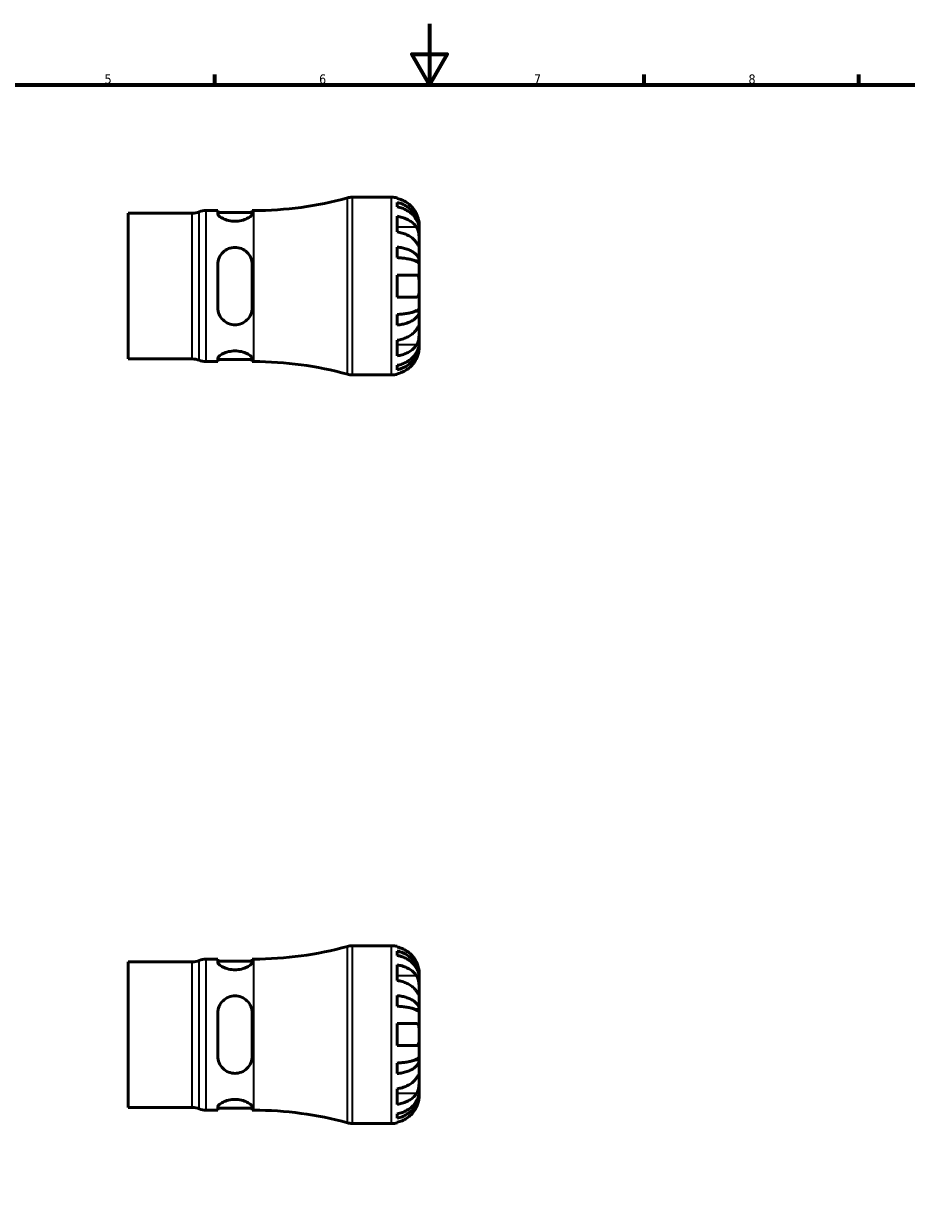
# Model space of a CAD drawing. Header units: millimetres. Extents: x 0 to 902, y -179 to 594.
# Tile 3 of 4: x 288 to 576, y 207 to 594. Entities that reach past the tile are written whole.
import ezdxf

# ---------------------------------------------------------------- set-up
doc = ezdxf.new("R2010")
doc.units = ezdxf.units.MM
for name, color, linetype, lineweight in [('Border (ANSI)', 7, 'Continuous', 70), ('Visible (ANSI)', 7, 'Continuous', 50), ('Visible Narrow (ANSI)', 7, 'Continuous', 35)]:
    doc.layers.add(name, color=color, linetype=linetype, lineweight=lineweight)
doc.styles.add('Note Text (ANSI)', font='tahoma.ttf')

# ---------------------------------------------------------------- blocks, each defined once
blk = doc.blocks.new('Borders Default Border')
at = {"layer": 'Border (ANSI)'}
for p, q in [((350.42, 574), (350.42, 577.45)), ((490.58, 574), (490.58, 577.45)), ((560.67, 574), (560.67, 577.45))]:
    blk.add_line(p, q, dxfattribs=at)
at = {"layer": 'Border (ANSI)', "flags": 128}
for points in [[(420.5, 594), (420.5, 574), (414.73, 584), (426.27, 584), (420.5, 574)], [(20, 20), (20, 574), (821, 574), (821, 20), (20, 20)]]:
    blk.add_lwpolyline(points, dxfattribs=at)
at = {"layer": 'Border (ANSI)', "color": 230, "true_color": 0xff0080, "char_height": 3.05, "attachment_point": 7, "style": 'Note Text (ANSI)'}
for s, insert in [('5', (314.48, 574.34)), ('6', (384.49, 574.34)), ('7', (454.6, 574.4)), ('8', (524.63, 574.33))]:
    blk.add_mtext(s, dxfattribs=dict(at, insert=insert))

msp = doc.modelspace()

# ---------------------------------------------------------------- linework, layer by layer
at = {"layer": 'Visible (ANSI)'}
for p, q in [((395.269, 537.366), (408.154, 537.366)), ((409.954, 537.184), (409.954, 536.958)), ((409.954, 535.651), (409.954, 534.218)), ((322.154, 484.586), (322.154, 532.146)), ((322.154, 532.146), (343.099, 532.146)), ((347.506, 533.016), (351.426, 533.016)), ((351.426, 533.016), (351.426, 531.989)), ((351.426, 532.376), (362.626, 532.376)), ((362.626, 531.989), (362.626, 533.016)), ((362.626, 533.016), (363.154, 533.016)), ((409.954, 531.129), (409.954, 526.038)), ((417.154, 527.079), (417.136, 527.079)), ((417.154, 527.079), (417.154, 528.366)), ((417.154, 526.589), (417.154, 527.079)), ((417.154, 522.508), (417.154, 526.589)), ((417.154, 516.607), (417.154, 522.508)), ((409.954, 521.1), (409.954, 517.641)), ((351.426, 515.406), (351.426, 501.326)), ((362.626, 501.326), (362.626, 515.406)), ((417.154, 516.607), (415.829, 516.607)), ((417.154, 515.424), (417.154, 516.607)), ((417.154, 508.366), (417.154, 515.424)), ((409.954, 511.966), (409.954, 504.766)), ((417.154, 501.307), (417.154, 508.366)), ((409.954, 499.091), (409.954, 495.631)), ((417.154, 500.125), (415.829, 500.125)), ((417.154, 500.125), (417.154, 501.307)), ((417.154, 494.224), (417.154, 500.125)), ((417.154, 490.143), (417.154, 494.224)), ((409.954, 490.694), (409.954, 485.602)), ((417.154, 489.653), (417.136, 489.653)), ((417.154, 489.653), (417.154, 490.143)), ((417.154, 488.366), (417.154, 489.653)), ((322.154, 484.586), (343.099, 484.586)), ((347.506, 483.716), (351.426, 483.716)), ((351.426, 484.743), (351.426, 483.716)), ((351.426, 484.356), (362.626, 484.356)), ((362.626, 483.716), (362.626, 484.743)), ((362.626, 483.716), (363.154, 483.716)), ((409.954, 482.514), (409.954, 481.081)), ((409.954, 479.773), (409.954, 479.548)), ((395.269, 479.366), (408.154, 479.366)), ((395.269, 293.055), (408.154, 293.055)), ((409.954, 292.873), (409.954, 292.648)), ((409.954, 291.34), (409.954, 289.907)), ((322.154, 240.275), (322.154, 287.835)), ((322.154, 287.835), (343.099, 287.835)), ((347.506, 288.705), (351.426, 288.705)), ((351.426, 288.705), (351.426, 287.679)), ((351.426, 288.065), (362.626, 288.065)), ((362.626, 287.679), (362.626, 288.705)), ((362.626, 288.705), (363.154, 288.705)), ((409.954, 286.819), (409.954, 281.728)), ((417.154, 282.768), (417.136, 282.768)), ((417.154, 282.768), (417.154, 284.055)), ((417.154, 282.278), (417.154, 282.768)), ((417.154, 278.197), (417.154, 282.278)), ((409.954, 276.79), (409.954, 273.33)), ((417.154, 272.296), (417.154, 278.197)), ((351.426, 271.095), (351.426, 257.015)), ((362.626, 257.015), (362.626, 271.095)), ((417.154, 272.296), (415.829, 272.296)), ((417.154, 271.114), (417.154, 272.296)), ((417.154, 264.055), (417.154, 271.114)), ((409.954, 267.655), (409.954, 260.455)), ((417.154, 256.997), (417.154, 264.055)), ((417.154, 255.814), (415.829, 255.814)), ((417.154, 255.814), (417.154, 256.997)), ((417.154, 249.913), (417.154, 255.814)), ((409.954, 254.78), (409.954, 251.321)), ((417.154, 245.832), (417.154, 249.913)), ((409.954, 246.383), (409.954, 241.292)), ((417.154, 245.342), (417.136, 245.342)), ((417.154, 245.342), (417.154, 245.832)), ((417.154, 244.055), (417.154, 245.342)), ((322.154, 240.275), (343.099, 240.275)), ((351.426, 240.432), (351.426, 239.405)), ((351.426, 240.045), (362.626, 240.045)), ((362.626, 239.405), (362.626, 240.432)), ((347.506, 239.405), (351.426, 239.405)), ((362.626, 239.405), (363.154, 239.405)), ((409.954, 238.203), (409.954, 236.77)), ((395.269, 235.055), (408.154, 235.055)), ((409.954, 235.463), (409.954, 235.237))]:
    msp.add_line(p, q, dxfattribs=at)
for centre, radius, start, end in [((363.154, 647.943), 114.927, 270, 285.4274), ((395.269, 531.566), 5.8, 90, 105.4274), ((408.154, 528.366), 9, 78.46304, 90), ((343.099, 537.946), 5.8, 270, 292.33165), ((347.506, 527.216), 5.8, 90, 112.33165), ((343.099, 478.786), 5.8, 67.66835, 90), ((347.506, 489.516), 5.8, 247.66835, 270), ((363.154, 368.789), 114.927, 74.5726, 90), ((395.269, 485.166), 5.8, 254.5726, 270), ((408.154, 488.366), 9, 270, 281.53696), ((363.154, 403.632), 114.927, 270, 285.4274), ((395.269, 287.255), 5.8, 90, 105.4274), ((408.154, 284.055), 9, 78.46304, 90), ((343.099, 293.635), 5.8, 270, 292.33165), ((347.506, 282.905), 5.8, 90, 112.33165), ((343.099, 234.475), 5.8, 67.66835, 90), ((347.506, 245.205), 5.8, 247.66835, 270), ((363.154, 124.478), 114.927, 74.5726, 90), ((395.269, 240.855), 5.8, 254.5726, 270), ((408.154, 244.055), 9, 270, 281.53696)]:
    msp.add_arc(centre, radius, start, end, dxfattribs=at)
for points, knots in [([(416.278, 531.966), (416.095, 532.353), (415.876, 532.746), (415.29, 533.628), (414.899, 534.1), (414.112, 534.891), (413.645, 535.283), (412.639, 535.958), (412.099, 536.242), (411.089, 536.662), (410.528, 536.84), (409.954, 536.958)], [4.4278842, 4.4278842, 4.4278842, 4.4278842, 4.55124655, 4.55124655, 4.71913307, 4.71913307, 4.88586974, 4.88586974, 5.0526064, 5.0526064, 5.21400483, 5.21400483, 5.21400483, 5.21400483]), ([(409.954, 535.651), (410.531, 535.536), (411.095, 535.364), (412.107, 534.958), (412.646, 534.683), (413.653, 534.031), (414.12, 533.653), (414.906, 532.891), (415.297, 532.436), (415.971, 531.458), (416.254, 530.934), (416.68, 529.936), (416.862, 529.369), (417.099, 528.211), (417.154, 527.62), (417.154, 527.079)], [0.1707461, 0.1707461, 0.1707461, 0.1707461, 0.33284, 0.33284, 0.4994944, 0.4994944, 0.6661487, 0.6661487, 0.8332087, 0.8332087, 1.0002688, 1.0002688, 1.1679728, 1.1679728, 1.3356767, 1.3356767, 1.3356767, 1.3356767]), ([(417.154, 526.589), (417.154, 527.071), (417.099, 527.597), (416.862, 528.627), (416.68, 529.131), (416.254, 530.02), (415.971, 530.486), (415.297, 531.357), (414.906, 531.761), (414.12, 532.44), (413.653, 532.776), (412.646, 533.357), (412.107, 533.601), (411.095, 533.963), (410.531, 534.116), (409.954, 534.218)], [4.0142509, 4.0142509, 4.0142509, 4.0142509, 4.1819549, 4.1819549, 4.3496588, 4.3496588, 4.5167189, 4.5167189, 4.683779, 4.683779, 4.8504333, 4.8504333, 5.0170876, 5.0170876, 5.1791816, 5.1791816, 5.1791816, 5.1791816]), ([(362.626, 531.989), (362.626, 531.772), (362.476, 531.504), (361.882, 530.94), (361.439, 530.645), (360.443, 530.161), (359.833, 529.933), (358.48, 529.615), (357.735, 529.528), (357.026, 529.528), (356.318, 529.528), (355.573, 529.615), (354.219, 529.933), (353.609, 530.161), (352.614, 530.645), (352.17, 530.94), (351.576, 531.504), (351.426, 531.772), (351.426, 531.989)], [-0.8813194, -0.8813194, -0.8813194, -0.8813194, -0.6531416, -0.6531416, -0.4249637, -0.4249637, -0.2124819, -0.2124819, 0, 0, 0, 0.2124819, 0.2124819, 0.4249637, 0.4249637, 0.6531416, 0.6531416, 0.8813194, 0.8813194, 0.8813194, 0.8813194]), ([(409.954, 531.129), (410.528, 531.046), (411.089, 530.92), (412.099, 530.623), (412.639, 530.422), (413.645, 529.945), (414.112, 529.668), (414.899, 529.108), (415.29, 528.774), (415.876, 528.151), (416.095, 527.873), (416.278, 527.599)], [0.17075309, 0.17075309, 0.17075309, 0.17075309, 0.33215152, 0.33215152, 0.49888818, 0.49888818, 0.66562485, 0.66562485, 0.83351137, 0.83351137, 0.95687373, 0.95687373, 0.95687373, 0.95687373]), ([(417.154, 528.366), (417.154, 528.366), (417.154, 528.399), (417.152, 528.534), (417.15, 528.641), (417.127, 528.999), (417.099, 529.292), (416.992, 529.886), (416.932, 530.154), (416.794, 530.646), (416.725, 530.862), (416.565, 531.305), (416.474, 531.531), (416.343, 531.825), (416.311, 531.896), (416.278, 531.966)], [-2.49913258, -2.49913258, -2.49913258, -2.49913258, -2.41505436, -2.41505436, -2.32384732, -2.32384732, -2.1841143, -2.1841143, -2.08674766, -2.08674766, -2.01440674, -2.01440674, -1.93994266, -1.93994266, -1.91637503, -1.91637503, -1.91637503, -1.91637503]), ([(416.278, 522.508), (416.095, 522.782), (415.876, 523.06), (415.29, 523.683), (414.899, 524.017), (414.112, 524.576), (413.645, 524.853), (412.639, 525.331), (412.099, 525.532), (411.089, 525.829), (410.528, 525.955), (409.954, 526.038)], [4.4278842, 4.4278842, 4.4278842, 4.4278842, 4.55124655, 4.55124655, 4.71913307, 4.71913307, 4.88586974, 4.88586974, 5.0526064, 5.0526064, 5.21400483, 5.21400483, 5.21400483, 5.21400483]), ([(416.278, 527.599), (416.337, 527.51), (416.394, 527.416), (416.544, 527.139), (416.631, 526.944), (416.787, 526.517), (416.855, 526.286), (416.989, 525.706), (417.042, 525.353), (417.124, 524.546), (417.141, 524.101), (417.156, 523.244), (417.154, 522.844), (417.154, 522.508)], [-0.58004807, -0.58004807, -0.58004807, -0.58004807, -0.5384523, -0.5384523, -0.46383793, -0.46383793, -0.3862639, -0.3862639, -0.27840269, -0.27840269, -0.14277912, -0.14277912, 0, 0, 0, 0]), ([(417.154, 522.508), (417.154, 522.325), (417.154, 522.162), (417.153, 521.873), (417.151, 521.751), (417.136, 521.529), (417.118, 521.46), (417.042, 521.448), (416.986, 521.498), (416.849, 521.67), (416.781, 521.765), (416.623, 521.992), (416.535, 522.123), (416.387, 522.344), (416.334, 522.425), (416.278, 522.508)], [0, 0, 0, 0, 0.07774953, 0.07774953, 0.16081914, 0.16081914, 0.27783798, 0.27783798, 0.3882896, 0.3882896, 0.46542959, 0.46542959, 0.54035429, 0.54035429, 0.57953204, 0.57953204, 0.57953204, 0.57953204]), ([(351.426, 515.406), (351.426, 516.135), (351.576, 516.9), (352.17, 518.296), (352.614, 518.928), (353.609, 519.893), (354.219, 520.306), (355.573, 520.863), (356.318, 521.006), (357.735, 521.006), (358.48, 520.863), (359.833, 520.306), (360.443, 519.893), (361.439, 518.928), (361.882, 518.296), (362.476, 516.9), (362.626, 516.135), (362.626, 515.406)], [0.852797, 0.852797, 0.852797, 0.852797, 1.0809749, 1.0809749, 1.3091527, 1.3091527, 1.5216345, 1.5216345, 1.7341164, 1.7341164, 1.9465983, 1.9465983, 2.1590801, 2.1590801, 2.387258, 2.387258, 2.6154358, 2.6154358, 2.6154358, 2.6154358]), ([(409.954, 521.1), (410.531, 521.04), (411.095, 520.95), (412.107, 520.737), (412.646, 520.593), (413.653, 520.251), (414.12, 520.053), (414.906, 519.654), (415.297, 519.415), (415.971, 518.903), (416.254, 518.628), (416.68, 518.104), (416.862, 517.807), (417.099, 517.2), (417.154, 516.891), (417.154, 516.607)], [0.1707461, 0.1707461, 0.1707461, 0.1707461, 0.33284, 0.33284, 0.4994944, 0.4994944, 0.6661487, 0.6661487, 0.8332087, 0.8332087, 1.0002688, 1.0002688, 1.1679728, 1.1679728, 1.3356767, 1.3356767, 1.3356767, 1.3356767]), ([(417.154, 515.424), (417.154, 515.564), (417.099, 515.717), (416.862, 516.017), (416.68, 516.163), (416.254, 516.421), (415.971, 516.557), (415.297, 516.81), (414.906, 516.927), (414.12, 517.124), (413.653, 517.222), (412.646, 517.391), (412.107, 517.462), (411.095, 517.567), (410.531, 517.611), (409.954, 517.641)], [4.0142509, 4.0142509, 4.0142509, 4.0142509, 4.1819549, 4.1819549, 4.3496588, 4.3496588, 4.5167189, 4.5167189, 4.683779, 4.683779, 4.8504333, 4.8504333, 5.0170876, 5.0170876, 5.1791816, 5.1791816, 5.1791816, 5.1791816]), ([(409.954, 511.966), (410.528, 511.966), (411.089, 511.966), (412.099, 511.966), (412.639, 511.966), (413.645, 511.966), (414.112, 511.966), (414.899, 511.966), (415.29, 511.966), (415.876, 511.966), (416.095, 511.966), (416.278, 511.966)], [0.17075309, 0.17075309, 0.17075309, 0.17075309, 0.33215152, 0.33215152, 0.49888818, 0.49888818, 0.66562485, 0.66562485, 0.83351137, 0.83351137, 0.95687373, 0.95687373, 0.95687373, 0.95687373]), ([(416.278, 511.966), (416.345, 511.966), (416.41, 511.957), (416.559, 511.914), (416.64, 511.868), (416.789, 511.731), (416.855, 511.635), (416.988, 511.345), (417.043, 511.127), (417.124, 510.545), (417.141, 510.166), (417.156, 509.312), (417.154, 508.841), (417.154, 508.366)], [-0.57647647, -0.57647647, -0.57647647, -0.57647647, -0.52968676, -0.52968676, -0.46054026, -0.46054026, -0.38562403, -0.38562403, -0.27730827, -0.27730827, -0.14258086, -0.14258086, 0, 0, 0, 0]), ([(417.154, 508.366), (417.154, 508.086), (417.154, 507.806), (417.152, 507.238), (417.15, 506.953), (417.127, 506.275), (417.099, 505.912), (416.992, 505.41), (416.932, 505.24), (416.794, 505.008), (416.725, 504.932), (416.565, 504.819), (416.474, 504.785), (416.343, 504.768), (416.311, 504.766), (416.278, 504.766)], [-2.49913258, -2.49913258, -2.49913258, -2.49913258, -2.41505436, -2.41505436, -2.32384732, -2.32384732, -2.1841143, -2.1841143, -2.08674766, -2.08674766, -2.01440674, -2.01440674, -1.93994266, -1.93994266, -1.91637503, -1.91637503, -1.91637503, -1.91637503]), ([(416.278, 504.766), (416.095, 504.766), (415.876, 504.766), (415.29, 504.766), (414.899, 504.766), (414.112, 504.766), (413.645, 504.766), (412.639, 504.766), (412.099, 504.766), (411.089, 504.766), (410.528, 504.766), (409.954, 504.766)], [4.4278842, 4.4278842, 4.4278842, 4.4278842, 4.55124655, 4.55124655, 4.71913307, 4.71913307, 4.88586974, 4.88586974, 5.0526064, 5.0526064, 5.21400483, 5.21400483, 5.21400483, 5.21400483]), ([(362.626, 501.326), (362.626, 500.597), (362.476, 499.832), (361.882, 498.436), (361.439, 497.804), (360.443, 496.839), (359.833, 496.425), (358.48, 495.868), (357.735, 495.726), (357.026, 495.726), (356.318, 495.726), (355.573, 495.868), (354.219, 496.425), (353.609, 496.839), (352.614, 497.804), (352.17, 498.436), (351.576, 499.832), (351.426, 500.597), (351.426, 501.326)], [-0.8813194, -0.8813194, -0.8813194, -0.8813194, -0.6531416, -0.6531416, -0.4249637, -0.4249637, -0.2124819, -0.2124819, 0, 0, 0, 0.2124819, 0.2124819, 0.4249637, 0.4249637, 0.6531416, 0.6531416, 0.8813194, 0.8813194, 0.8813194, 0.8813194]), ([(409.954, 499.091), (410.531, 499.12), (411.095, 499.165), (412.107, 499.27), (412.646, 499.341), (413.653, 499.509), (414.12, 499.607), (414.906, 499.804), (415.297, 499.922), (415.971, 500.175), (416.254, 500.31), (416.68, 500.569), (416.862, 500.715), (417.099, 501.015), (417.154, 501.167), (417.154, 501.307)], [0.1707461, 0.1707461, 0.1707461, 0.1707461, 0.33284, 0.33284, 0.4994944, 0.4994944, 0.6661487, 0.6661487, 0.8332087, 0.8332087, 1.0002688, 1.0002688, 1.1679728, 1.1679728, 1.3356767, 1.3356767, 1.3356767, 1.3356767]), ([(417.154, 500.125), (417.154, 499.841), (417.099, 499.531), (416.862, 498.924), (416.68, 498.627), (416.254, 498.104), (415.971, 497.829), (415.297, 497.316), (414.906, 497.078), (414.12, 496.679), (413.653, 496.48), (412.646, 496.138), (412.107, 495.994), (411.095, 495.781), (410.531, 495.691), (409.954, 495.631)], [4.0142509, 4.0142509, 4.0142509, 4.0142509, 4.1819549, 4.1819549, 4.3496588, 4.3496588, 4.5167189, 4.5167189, 4.683779, 4.683779, 4.8504333, 4.8504333, 5.0170876, 5.0170876, 5.1791816, 5.1791816, 5.1791816, 5.1791816]), ([(416.278, 494.224), (416.337, 494.312), (416.394, 494.397), (416.544, 494.622), (416.631, 494.751), (416.787, 494.976), (416.855, 495.07), (416.989, 495.236), (417.042, 495.283), (417.124, 495.27), (417.141, 495.179), (417.156, 494.826), (417.154, 494.56), (417.154, 494.224)], [-0.58004807, -0.58004807, -0.58004807, -0.58004807, -0.5384523, -0.5384523, -0.46383793, -0.46383793, -0.3862639, -0.3862639, -0.27840269, -0.27840269, -0.14277912, -0.14277912, 0, 0, 0, 0]), ([(409.954, 490.694), (410.528, 490.777), (411.089, 490.903), (412.099, 491.2), (412.639, 491.4), (413.645, 491.878), (414.112, 492.155), (414.899, 492.714), (415.29, 493.048), (415.876, 493.672), (416.095, 493.95), (416.278, 494.224)], [0.17075309, 0.17075309, 0.17075309, 0.17075309, 0.33215152, 0.33215152, 0.49888818, 0.49888818, 0.66562485, 0.66562485, 0.83351137, 0.83351137, 0.95687373, 0.95687373, 0.95687373, 0.95687373]), ([(417.154, 494.224), (417.154, 494.04), (417.154, 493.838), (417.153, 493.387), (417.151, 493.137), (417.136, 492.509), (417.118, 492.123), (417.042, 491.37), (416.986, 491.009), (416.849, 490.423), (416.781, 490.194), (416.623, 489.769), (416.535, 489.575), (416.387, 489.304), (416.334, 489.216), (416.278, 489.133)], [0, 0, 0, 0, 0.07774953, 0.07774953, 0.16081914, 0.16081914, 0.27783798, 0.27783798, 0.3882896, 0.3882896, 0.46542959, 0.46542959, 0.54035429, 0.54035429, 0.57953204, 0.57953204, 0.57953204, 0.57953204]), ([(351.426, 484.743), (351.426, 484.96), (351.576, 485.228), (352.17, 485.792), (352.614, 486.086), (353.609, 486.571), (354.219, 486.799), (355.573, 487.116), (356.318, 487.203), (357.735, 487.203), (358.48, 487.116), (359.833, 486.799), (360.443, 486.571), (361.439, 486.086), (361.882, 485.792), (362.476, 485.228), (362.626, 484.96), (362.626, 484.743)], [0.852797, 0.852797, 0.852797, 0.852797, 1.0809749, 1.0809749, 1.3091527, 1.3091527, 1.5216345, 1.5216345, 1.7341164, 1.7341164, 1.9465983, 1.9465983, 2.1590801, 2.1590801, 2.387258, 2.387258, 2.6154358, 2.6154358, 2.6154358, 2.6154358]), ([(409.954, 482.514), (410.531, 482.616), (411.095, 482.769), (412.107, 483.131), (412.646, 483.375), (413.653, 483.955), (414.12, 484.292), (414.906, 484.97), (415.297, 485.375), (415.971, 486.245), (416.254, 486.712), (416.68, 487.6), (416.862, 488.104), (417.099, 489.135), (417.154, 489.661), (417.154, 490.143)], [0.1707461, 0.1707461, 0.1707461, 0.1707461, 0.33284, 0.33284, 0.4994944, 0.4994944, 0.6661487, 0.6661487, 0.8332087, 0.8332087, 1.0002688, 1.0002688, 1.1679728, 1.1679728, 1.3356767, 1.3356767, 1.3356767, 1.3356767]), ([(417.154, 489.653), (417.154, 489.112), (417.099, 488.52), (416.862, 487.363), (416.68, 486.796), (416.254, 485.798), (415.971, 485.274), (415.297, 484.295), (414.906, 483.841), (414.12, 483.079), (413.653, 482.701), (412.646, 482.048), (412.107, 481.774), (411.095, 481.368), (410.531, 481.195), (409.954, 481.081)], [4.0142509, 4.0142509, 4.0142509, 4.0142509, 4.1819549, 4.1819549, 4.3496588, 4.3496588, 4.5167189, 4.5167189, 4.683779, 4.683779, 4.8504333, 4.8504333, 5.0170876, 5.0170876, 5.1791816, 5.1791816, 5.1791816, 5.1791816]), ([(416.278, 489.133), (416.095, 488.858), (415.876, 488.581), (415.29, 487.957), (414.899, 487.623), (414.112, 487.064), (413.645, 486.787), (412.639, 486.309), (412.099, 486.108), (411.089, 485.811), (410.528, 485.686), (409.954, 485.602)], [4.4278842, 4.4278842, 4.4278842, 4.4278842, 4.55124655, 4.55124655, 4.71913307, 4.71913307, 4.88586974, 4.88586974, 5.0526064, 5.0526064, 5.21400483, 5.21400483, 5.21400483, 5.21400483]), ([(416.278, 484.766), (416.345, 484.909), (416.41, 485.053), (416.559, 485.413), (416.64, 485.627), (416.789, 486.068), (416.855, 486.292), (416.988, 486.818), (417.043, 487.104), (417.124, 487.666), (417.141, 487.916), (417.156, 488.272), (417.154, 488.366), (417.154, 488.366)], [-0.57647647, -0.57647647, -0.57647647, -0.57647647, -0.52968676, -0.52968676, -0.46054026, -0.46054026, -0.38562403, -0.38562403, -0.27730827, -0.27730827, -0.14258086, -0.14258086, 0, 0, 0, 0]), ([(409.954, 479.773), (410.528, 479.892), (411.089, 480.069), (412.099, 480.489), (412.639, 480.773), (413.645, 481.449), (414.112, 481.841), (414.899, 482.631), (415.29, 483.104), (415.876, 483.986), (416.095, 484.378), (416.278, 484.766)], [0.17075309, 0.17075309, 0.17075309, 0.17075309, 0.33215152, 0.33215152, 0.49888818, 0.49888818, 0.66562485, 0.66562485, 0.83351137, 0.83351137, 0.95687373, 0.95687373, 0.95687373, 0.95687373]), ([(416.278, 287.655), (416.095, 288.043), (415.876, 288.435), (415.29, 289.317), (414.899, 289.79), (414.112, 290.58), (413.645, 290.972), (412.639, 291.648), (412.099, 291.932), (411.089, 292.352), (410.528, 292.529), (409.954, 292.648)], [4.4278842, 4.4278842, 4.4278842, 4.4278842, 4.55124655, 4.55124655, 4.71913307, 4.71913307, 4.88586974, 4.88586974, 5.0526064, 5.0526064, 5.21400483, 5.21400483, 5.21400483, 5.21400483]), ([(409.954, 291.34), (410.531, 291.226), (411.095, 291.053), (412.107, 290.647), (412.646, 290.373), (413.653, 289.72), (414.12, 289.342), (414.906, 288.58), (415.297, 288.126), (415.971, 287.147), (416.254, 286.623), (416.68, 285.625), (416.862, 285.058), (417.099, 283.901), (417.154, 283.309), (417.154, 282.768)], [0.1707461, 0.1707461, 0.1707461, 0.1707461, 0.33284, 0.33284, 0.4994944, 0.4994944, 0.6661487, 0.6661487, 0.8332087, 0.8332087, 1.0002688, 1.0002688, 1.1679728, 1.1679728, 1.3356767, 1.3356767, 1.3356767, 1.3356767]), ([(362.626, 287.679), (362.626, 287.461), (362.476, 287.193), (361.882, 286.629), (361.439, 286.335), (360.443, 285.85), (359.833, 285.622), (358.48, 285.305), (357.735, 285.218), (357.026, 285.218), (356.318, 285.218), (355.573, 285.305), (354.219, 285.622), (353.609, 285.85), (352.614, 286.335), (352.17, 286.629), (351.576, 287.193), (351.426, 287.461), (351.426, 287.679)], [-0.8813194, -0.8813194, -0.8813194, -0.8813194, -0.6531416, -0.6531416, -0.4249637, -0.4249637, -0.2124819, -0.2124819, 0, 0, 0, 0.2124819, 0.2124819, 0.4249637, 0.4249637, 0.6531416, 0.6531416, 0.8813194, 0.8813194, 0.8813194, 0.8813194]), ([(417.154, 282.278), (417.154, 282.76), (417.099, 283.286), (416.862, 284.317), (416.68, 284.821), (416.254, 285.709), (415.971, 286.176), (415.297, 287.046), (414.906, 287.451), (414.12, 288.129), (413.653, 288.466), (412.646, 289.046), (412.107, 289.29), (411.095, 289.652), (410.531, 289.805), (409.954, 289.907)], [4.0142509, 4.0142509, 4.0142509, 4.0142509, 4.1819549, 4.1819549, 4.3496588, 4.3496588, 4.5167189, 4.5167189, 4.683779, 4.683779, 4.8504333, 4.8504333, 5.0170876, 5.0170876, 5.1791816, 5.1791816, 5.1791816, 5.1791816]), ([(409.954, 286.819), (410.528, 286.735), (411.089, 286.61), (412.099, 286.313), (412.639, 286.112), (413.645, 285.634), (414.112, 285.357), (414.899, 284.798), (415.29, 284.464), (415.876, 283.84), (416.095, 283.563), (416.278, 283.289)], [0.17075309, 0.17075309, 0.17075309, 0.17075309, 0.33215152, 0.33215152, 0.49888818, 0.49888818, 0.66562485, 0.66562485, 0.83351137, 0.83351137, 0.95687373, 0.95687373, 0.95687373, 0.95687373]), ([(417.154, 284.055), (417.154, 284.055), (417.154, 284.091), (417.152, 284.239), (417.149, 284.358), (417.122, 284.742), (417.091, 285.043), (416.977, 285.645), (416.915, 285.911), (416.782, 286.371), (416.723, 286.554), (416.597, 286.908), (416.531, 287.079), (416.402, 287.385), (416.341, 287.521), (416.278, 287.655)], [0, 0, 0, 0, 0.08783311, 0.08783311, 0.18435408, 0.18435408, 0.32279749, 0.32279749, 0.41754463, 0.41754463, 0.47774931, 0.47774931, 0.53276241, 0.53276241, 0.57681269, 0.57681269, 0.57681269, 0.57681269]), ([(416.278, 283.289), (416.337, 283.2), (416.394, 283.106), (416.544, 282.828), (416.631, 282.633), (416.787, 282.207), (416.855, 281.975), (416.989, 281.395), (417.042, 281.042), (417.124, 280.236), (417.141, 279.791), (417.156, 278.934), (417.154, 278.534), (417.154, 278.197)], [-0.58004807, -0.58004807, -0.58004807, -0.58004807, -0.5384523, -0.5384523, -0.46383793, -0.46383793, -0.3862639, -0.3862639, -0.27840269, -0.27840269, -0.14277912, -0.14277912, 0, 0, 0, 0]), ([(416.278, 278.197), (416.095, 278.471), (415.876, 278.749), (415.29, 279.373), (414.899, 279.707), (414.112, 280.266), (413.645, 280.543), (412.639, 281.021), (412.099, 281.221), (411.089, 281.518), (410.528, 281.644), (409.954, 281.728)], [4.4278842, 4.4278842, 4.4278842, 4.4278842, 4.55124655, 4.55124655, 4.71913307, 4.71913307, 4.88586974, 4.88586974, 5.0526064, 5.0526064, 5.21400483, 5.21400483, 5.21400483, 5.21400483]), ([(351.426, 271.095), (351.426, 271.824), (351.576, 272.589), (352.17, 273.985), (352.614, 274.617), (353.609, 275.582), (354.219, 275.996), (355.573, 276.553), (356.318, 276.695), (357.735, 276.695), (358.48, 276.553), (359.833, 275.996), (360.443, 275.582), (361.439, 274.617), (361.882, 273.985), (362.476, 272.589), (362.626, 271.824), (362.626, 271.095)], [0.852797, 0.852797, 0.852797, 0.852797, 1.0809749, 1.0809749, 1.3091527, 1.3091527, 1.5216345, 1.5216345, 1.7341164, 1.7341164, 1.9465983, 1.9465983, 2.1590801, 2.1590801, 2.387258, 2.387258, 2.6154358, 2.6154358, 2.6154358, 2.6154358]), ([(409.954, 276.79), (410.531, 276.73), (411.095, 276.64), (412.107, 276.427), (412.646, 276.283), (413.653, 275.941), (414.12, 275.743), (414.906, 275.343), (415.297, 275.105), (415.971, 274.592), (416.254, 274.317), (416.68, 273.794), (416.862, 273.497), (417.099, 272.89), (417.154, 272.58), (417.154, 272.296)], [0.1707461, 0.1707461, 0.1707461, 0.1707461, 0.33284, 0.33284, 0.4994944, 0.4994944, 0.6661487, 0.6661487, 0.8332087, 0.8332087, 1.0002688, 1.0002688, 1.1679728, 1.1679728, 1.3356767, 1.3356767, 1.3356767, 1.3356767]), ([(417.154, 278.197), (417.154, 278.014), (417.154, 277.851), (417.153, 277.562), (417.151, 277.44), (417.136, 277.218), (417.118, 277.15), (417.042, 277.138), (416.986, 277.188), (416.849, 277.359), (416.781, 277.454), (416.623, 277.681), (416.535, 277.812), (416.387, 278.034), (416.334, 278.114), (416.278, 278.197)], [0, 0, 0, 0, 0.07774953, 0.07774953, 0.16081914, 0.16081914, 0.27783798, 0.27783798, 0.3882896, 0.3882896, 0.46542959, 0.46542959, 0.54035429, 0.54035429, 0.57953204, 0.57953204, 0.57953204, 0.57953204]), ([(417.154, 271.114), (417.154, 271.254), (417.099, 271.407), (416.862, 271.706), (416.68, 271.852), (416.254, 272.111), (415.971, 272.246), (415.297, 272.499), (414.906, 272.617), (414.12, 272.814), (413.653, 272.912), (412.646, 273.08), (412.107, 273.151), (411.095, 273.256), (410.531, 273.301), (409.954, 273.33)], [4.0142509, 4.0142509, 4.0142509, 4.0142509, 4.1819549, 4.1819549, 4.3496588, 4.3496588, 4.5167189, 4.5167189, 4.683779, 4.683779, 4.8504333, 4.8504333, 5.0170876, 5.0170876, 5.1791816, 5.1791816, 5.1791816, 5.1791816]), ([(409.954, 267.655), (410.528, 267.655), (411.089, 267.655), (412.099, 267.655), (412.639, 267.655), (413.645, 267.655), (414.112, 267.655), (414.899, 267.655), (415.29, 267.655), (415.876, 267.655), (416.095, 267.655), (416.278, 267.655)], [0.17075309, 0.17075309, 0.17075309, 0.17075309, 0.33215152, 0.33215152, 0.49888818, 0.49888818, 0.66562485, 0.66562485, 0.83351137, 0.83351137, 0.95687373, 0.95687373, 0.95687373, 0.95687373]), ([(416.278, 267.655), (416.345, 267.655), (416.41, 267.647), (416.559, 267.603), (416.64, 267.558), (416.789, 267.42), (416.855, 267.325), (416.988, 267.034), (417.043, 266.816), (417.124, 266.234), (417.141, 265.856), (417.156, 265.001), (417.154, 264.53), (417.154, 264.055)], [-0.57647647, -0.57647647, -0.57647647, -0.57647647, -0.52968676, -0.52968676, -0.46054026, -0.46054026, -0.38562403, -0.38562403, -0.27730827, -0.27730827, -0.14258086, -0.14258086, 0, 0, 0, 0]), ([(417.154, 264.055), (417.154, 263.775), (417.154, 263.496), (417.152, 262.927), (417.15, 262.642), (417.127, 261.964), (417.099, 261.602), (416.992, 261.099), (416.932, 260.929), (416.794, 260.698), (416.725, 260.621), (416.565, 260.509), (416.474, 260.475), (416.343, 260.457), (416.311, 260.455), (416.278, 260.455)], [-2.49913258, -2.49913258, -2.49913258, -2.49913258, -2.41505436, -2.41505436, -2.32384732, -2.32384732, -2.1841143, -2.1841143, -2.08674766, -2.08674766, -2.01440674, -2.01440674, -1.93994266, -1.93994266, -1.91637503, -1.91637503, -1.91637503, -1.91637503]), ([(416.278, 260.455), (416.095, 260.455), (415.876, 260.455), (415.29, 260.455), (414.899, 260.455), (414.112, 260.455), (413.645, 260.455), (412.639, 260.455), (412.099, 260.455), (411.089, 260.455), (410.528, 260.455), (409.954, 260.455)], [4.4278842, 4.4278842, 4.4278842, 4.4278842, 4.55124655, 4.55124655, 4.71913307, 4.71913307, 4.88586974, 4.88586974, 5.0526064, 5.0526064, 5.21400483, 5.21400483, 5.21400483, 5.21400483]), ([(362.626, 257.015), (362.626, 256.286), (362.476, 255.521), (361.882, 254.125), (361.439, 253.493), (360.443, 252.528), (359.833, 252.115), (358.48, 251.558), (357.735, 251.415), (357.026, 251.415), (356.318, 251.415), (355.573, 251.558), (354.219, 252.115), (353.609, 252.528), (352.614, 253.493), (352.17, 254.125), (351.576, 255.521), (351.426, 256.286), (351.426, 257.015)], [-0.8813194, -0.8813194, -0.8813194, -0.8813194, -0.6531416, -0.6531416, -0.4249637, -0.4249637, -0.2124819, -0.2124819, 0, 0, 0, 0.2124819, 0.2124819, 0.4249637, 0.4249637, 0.6531416, 0.6531416, 0.8813194, 0.8813194, 0.8813194, 0.8813194]), ([(409.954, 254.78), (410.531, 254.81), (411.095, 254.854), (412.107, 254.959), (412.646, 255.03), (413.653, 255.199), (414.12, 255.297), (414.906, 255.494), (415.297, 255.611), (415.971, 255.864), (416.254, 256), (416.68, 256.258), (416.862, 256.404), (417.099, 256.704), (417.154, 256.857), (417.154, 256.997)], [0.1707461, 0.1707461, 0.1707461, 0.1707461, 0.33284, 0.33284, 0.4994944, 0.4994944, 0.6661487, 0.6661487, 0.8332087, 0.8332087, 1.0002688, 1.0002688, 1.1679728, 1.1679728, 1.3356767, 1.3356767, 1.3356767, 1.3356767]), ([(417.154, 255.814), (417.154, 255.53), (417.099, 255.221), (416.862, 254.614), (416.68, 254.317), (416.254, 253.793), (415.971, 253.518), (415.297, 253.006), (414.906, 252.767), (414.12, 252.368), (413.653, 252.17), (412.646, 251.828), (412.107, 251.684), (411.095, 251.471), (410.531, 251.381), (409.954, 251.321)], [4.0142509, 4.0142509, 4.0142509, 4.0142509, 4.1819549, 4.1819549, 4.3496588, 4.3496588, 4.5167189, 4.5167189, 4.683779, 4.683779, 4.8504333, 4.8504333, 5.0170876, 5.0170876, 5.1791816, 5.1791816, 5.1791816, 5.1791816]), ([(409.954, 246.383), (410.528, 246.466), (411.089, 246.592), (412.099, 246.889), (412.639, 247.09), (413.645, 247.568), (414.112, 247.845), (414.899, 248.404), (415.29, 248.738), (415.876, 249.361), (416.095, 249.639), (416.278, 249.913)], [0.17075309, 0.17075309, 0.17075309, 0.17075309, 0.33215152, 0.33215152, 0.49888818, 0.49888818, 0.66562485, 0.66562485, 0.83351137, 0.83351137, 0.95687373, 0.95687373, 0.95687373, 0.95687373]), ([(416.278, 249.913), (416.337, 250.002), (416.394, 250.087), (416.544, 250.311), (416.631, 250.44), (416.787, 250.666), (416.855, 250.759), (416.989, 250.925), (417.042, 250.973), (417.124, 250.96), (417.141, 250.868), (417.156, 250.516), (417.154, 250.25), (417.154, 249.913)], [-0.58004807, -0.58004807, -0.58004807, -0.58004807, -0.5384523, -0.5384523, -0.46383793, -0.46383793, -0.3862639, -0.3862639, -0.27840269, -0.27840269, -0.14277912, -0.14277912, 0, 0, 0, 0]), ([(417.154, 249.913), (417.154, 249.73), (417.154, 249.527), (417.153, 249.076), (417.151, 248.826), (417.136, 248.198), (417.118, 247.813), (417.042, 247.059), (416.986, 246.698), (416.849, 246.113), (416.781, 245.884), (416.623, 245.459), (416.535, 245.264), (416.387, 244.994), (416.334, 244.905), (416.278, 244.822)], [0, 0, 0, 0, 0.07774953, 0.07774953, 0.16081914, 0.16081914, 0.27783798, 0.27783798, 0.3882896, 0.3882896, 0.46542959, 0.46542959, 0.54035429, 0.54035429, 0.57953204, 0.57953204, 0.57953204, 0.57953204]), ([(409.954, 238.203), (410.531, 238.305), (411.095, 238.458), (412.107, 238.82), (412.646, 239.064), (413.653, 239.645), (414.12, 239.981), (414.906, 240.66), (415.297, 241.064), (415.971, 241.935), (416.254, 242.401), (416.68, 243.29), (416.862, 243.794), (417.099, 244.824), (417.154, 245.35), (417.154, 245.832)], [0.1707461, 0.1707461, 0.1707461, 0.1707461, 0.33284, 0.33284, 0.4994944, 0.4994944, 0.6661487, 0.6661487, 0.8332087, 0.8332087, 1.0002688, 1.0002688, 1.1679728, 1.1679728, 1.3356767, 1.3356767, 1.3356767, 1.3356767]), ([(417.154, 245.342), (417.154, 244.801), (417.099, 244.21), (416.862, 243.052), (416.68, 242.485), (416.254, 241.487), (415.971, 240.963), (415.297, 239.985), (414.906, 239.53), (414.12, 238.768), (413.653, 238.39), (412.646, 237.738), (412.107, 237.463), (411.095, 237.057), (410.531, 236.885), (409.954, 236.77)], [4.0142509, 4.0142509, 4.0142509, 4.0142509, 4.1819549, 4.1819549, 4.3496588, 4.3496588, 4.5167189, 4.5167189, 4.683779, 4.683779, 4.8504333, 4.8504333, 5.0170876, 5.0170876, 5.1791816, 5.1791816, 5.1791816, 5.1791816]), ([(416.278, 244.822), (416.095, 244.548), (415.876, 244.27), (415.29, 243.647), (414.899, 243.313), (414.112, 242.753), (413.645, 242.476), (412.639, 241.999), (412.099, 241.798), (411.089, 241.501), (410.528, 241.375), (409.954, 241.292)], [4.4278842, 4.4278842, 4.4278842, 4.4278842, 4.55124655, 4.55124655, 4.71913307, 4.71913307, 4.88586974, 4.88586974, 5.0526064, 5.0526064, 5.21400483, 5.21400483, 5.21400483, 5.21400483]), ([(416.278, 240.455), (416.345, 240.598), (416.41, 240.743), (416.559, 241.102), (416.64, 241.316), (416.789, 241.758), (416.855, 241.982), (416.988, 242.507), (417.043, 242.793), (417.124, 243.356), (417.141, 243.605), (417.156, 243.961), (417.154, 244.055), (417.154, 244.055)], [-0.57647647, -0.57647647, -0.57647647, -0.57647647, -0.52968676, -0.52968676, -0.46054026, -0.46054026, -0.38562403, -0.38562403, -0.27730827, -0.27730827, -0.14258086, -0.14258086, 0, 0, 0, 0]), ([(351.426, 240.432), (351.426, 240.649), (351.576, 240.917), (352.17, 241.481), (352.614, 241.776), (353.609, 242.26), (354.219, 242.488), (355.573, 242.806), (356.318, 242.893), (357.735, 242.893), (358.48, 242.806), (359.833, 242.488), (360.443, 242.26), (361.439, 241.776), (361.882, 241.481), (362.476, 240.917), (362.626, 240.649), (362.626, 240.432)], [0.852797, 0.852797, 0.852797, 0.852797, 1.0809749, 1.0809749, 1.3091527, 1.3091527, 1.5216345, 1.5216345, 1.7341164, 1.7341164, 1.9465983, 1.9465983, 2.1590801, 2.1590801, 2.387258, 2.387258, 2.6154358, 2.6154358, 2.6154358, 2.6154358]), ([(409.954, 235.463), (410.528, 235.581), (411.089, 235.759), (412.099, 236.179), (412.639, 236.463), (413.645, 237.138), (414.112, 237.53), (414.899, 238.321), (415.29, 238.793), (415.876, 239.675), (416.095, 240.068), (416.278, 240.455)], [0.17075309, 0.17075309, 0.17075309, 0.17075309, 0.33215152, 0.33215152, 0.49888818, 0.49888818, 0.66562485, 0.66562485, 0.83351137, 0.83351137, 0.95687373, 0.95687373, 0.95687373, 0.95687373])]:
    msp.add_open_spline(points, degree=3, knots=knots, dxfattribs=at)
at = {"layer": 'Visible Narrow (ANSI)'}
for p, q in [((393.727, 479.929), (393.727, 536.802)), ((395.269, 537.009), (395.269, 479.723)), ((408.154, 479.723), (408.154, 537.009)), ((343.099, 484.879), (343.099, 531.853)), ((345.302, 484.449), (345.302, 532.283)), ((347.506, 532.712), (347.506, 484.019)), ((363.154, 484.019), (363.154, 532.712)), ((415.962, 527.599), (410.27, 527.599)), ((415.962, 489.133), (410.27, 489.133)), ((393.727, 235.619), (393.727, 292.492)), ((395.269, 292.698), (395.269, 235.412)), ((408.154, 235.412), (408.154, 292.698)), ((343.099, 240.568), (343.099, 287.542)), ((345.302, 240.138), (345.302, 287.972)), ((347.506, 288.402), (347.506, 239.709)), ((363.154, 239.709), (363.154, 288.402)), ((415.962, 283.289), (410.27, 283.289)), ((415.962, 244.822), (410.27, 244.822))]:
    msp.add_line(p, q, dxfattribs=at)

# ---------------------------------------------------------------- block references
msp.add_blockref('Borders Default Border', (0, 0))

doc.saveas('drawing.dxf')
